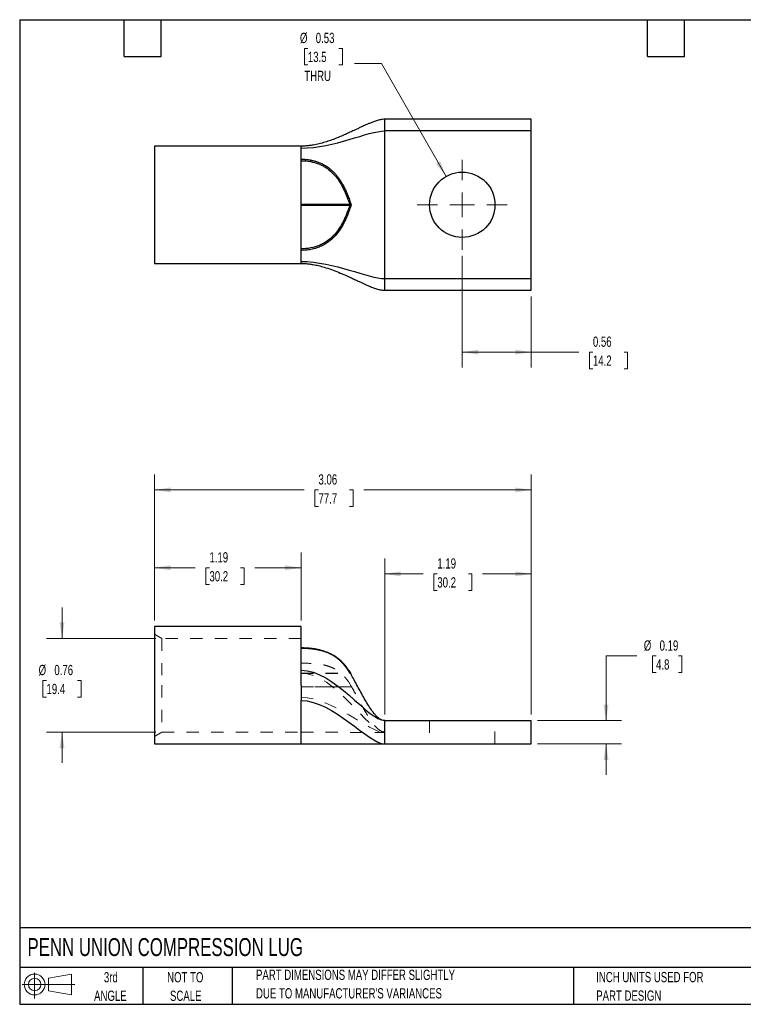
# Model space of a CAD drawing. Header units: inches. Extents: x 0.2 to 10.8, y 0.2 to 8.2.
# Tile 1 of 2: x 0.2 to 6.1, y 0.2 to 8.2. Entities that reach past the tile are written whole.
import ezdxf

# ---------------------------------------------------------------- set-up
doc = ezdxf.new("R2010")
doc.units = ezdxf.units.IN
doc.header["$MEASUREMENT"] = 0
doc.linetypes.add('HIDDEN', pattern=[0.075, 0.05, -0.025])
doc.layers.add('TEXT', color=140, linetype='Continuous', lineweight=25)
doc.styles.add('SLDTEXTSTYLE0', font='TXT', dxfattribs={"width": 0.7})
doc.dimstyles.new('SLDDIMSTYLE0', dxfattribs={"dimtxt": 0.084961, "dimasz": 0.13, "dimexe": 0, "dimexo": 0.0625, "dimgap": 0.02124, "dimtad": 0, "dimtih": 1, "dimtoh": 1, "dimrnd": 1e-09, "dimdsep": 46, "dimtxsty": 'SLDTEXTSTYLE0', "dimsah": 1, "dimcen": 0.09, "dimadec": 0, "dimazin": 2, "dimtfac": 1, "dimtmove": 0, "dimatfit": 0, "dimfxl": 0, "dimfrac": 2, "dimtolj": 1, "dimtzin": 12, "dimarcsym": 0})
doc.dimstyles.new('SLDDIMSTYLE1', dxfattribs={"dimtxt": 0.084961, "dimasz": 0.13, "dimexe": 0, "dimexo": 0.0625, "dimgap": 0.02124, "dimtad": 0, "dimtih": 1, "dimtoh": 1, "dimrnd": 1e-09, "dimzin": 12, "dimdsep": 46, "dimtxsty": 'SLDTEXTSTYLE0', "dimsah": 1, "dimcen": 0.09, "dimadec": 0, "dimazin": 3, "dimtfac": 1, "dimtofl": 0, "dimtmove": 0, "dimatfit": 3, "dimfxl": 0, "dimfrac": 2, "dimtolj": 1, "dimtzin": 12, "dimarcsym": 0})
doc.dimstyles.new('SLDDIMSTYLE2', dxfattribs={"dimtxt": 0.084961, "dimasz": 0.13, "dimexe": 0, "dimexo": 0.0625, "dimgap": 0.02124, "dimtad": 0, "dimtih": 1, "dimtoh": 1, "dimrnd": 1e-09, "dimdsep": 46, "dimtxsty": 'SLDTEXTSTYLE0', "dimsah": 1, "dimcen": 0.09, "dimadec": 0, "dimazin": 2, "dimtfac": 1, "dimtofl": 0, "dimtmove": 0, "dimatfit": 3, "dimfxl": 0, "dimfrac": 2, "dimtolj": 1, "dimtzin": 12, "dimarcsym": 0})
doc.dimstyles.new('SLDDIMSTYLE3', dxfattribs={"dimtxt": 0.084961, "dimasz": 0.13, "dimexe": 0, "dimexo": 0.0625, "dimgap": 0.02124, "dimtad": 0, "dimtih": 1, "dimtoh": 1, "dimrnd": 1e-09, "dimdsep": 46, "dimtxsty": 'SLDTEXTSTYLE0', "dimsah": 1, "dimcen": 0, "dimadec": 0, "dimazin": 2, "dimtfac": 1, "dimtofl": 0, "dimtmove": 0, "dimatfit": 3, "dimfxl": 0, "dimfrac": 2, "dimtolj": 1, "dimtzin": 12, "dimarcsym": 0})

# ---------------------------------------------------------------- blocks, each defined once
blk = doc.blocks.new('Block11')
at = {"color": 7, "linetype": 'Continuous', "lineweight": 18}
for p, q in [((0.1019, 0.2091), (0.1019, 0)), ((0.2157, 0.1641), (0.4006, 0.1981)), ((0.2157, 0.0628), (0.2157, 0.1641)), ((0.4006, 0.1981), (0.4006, 0.0288)), ((0, 0.1135), (0.4281, 0.1135)), ((0.2157, 0.0628), (0.4006, 0.0288))]:
    blk.add_line(p, q, dxfattribs=at)
for radius in [0.0846, 0.0506]:
    blk.add_circle((0.1019, 0.1135), radius, dxfattribs=at)
blk = doc.blocks.new('Block12')
at = {"color": 7, "linetype": 'Continuous'}
blk.add_blockref('Block11', (0, 0), dxfattribs=at)
blk = doc.blocks.new('_D')
at = {"color": 7, "linetype": 'Continuous', "lineweight": 0}
for p, q in [((5.2636, 3.0804), (5.0136, 3.0804)), ((5.0136, 3.0804), (5.0136, 2.5555)), ((5.4202, 3.0804), (5.3917, 3.0804)), ((5.3917, 3.0804), (5.3917, 2.9454)), ((5.602, 3.0804), (5.6305, 3.0804)), ((5.6305, 3.0804), (5.6305, 2.9454)), ((5.3917, 2.9454), (5.4202, 2.9454)), ((5.6305, 2.9454), (5.602, 2.9454)), ((4.4557, 2.5555), (5.1386, 2.5555)), ((4.4557, 2.3655), (5.1386, 2.3655)), ((5.0136, 2.3655), (5.0136, 2.1155))]:
    blk.add_line(p, q, dxfattribs=at)
at = {"color": 7, "linetype": 'Continuous', "lineweight": 18}
for points in [[(5.0136, 2.5555), (5.0336, 2.6855), (4.9936, 2.6855)], [(5.0136, 2.3655), (4.9936, 2.2355), (5.0336, 2.2355)]]:
    blk.add_solid(points, dxfattribs=at)
at = {"color": 7, "linetype": 'Continuous', "lineweight": 18, "char_height": 0.08333, "attachment_point": 1, "style": 'SLDTEXTSTYLE0'}
for s, insert in [('%%c', (5.3207, 3.2068)), ('0.19', (5.449, 3.2068)), ('4.8', (5.4202, 3.0528))]:
    blk.add_mtext(s, dxfattribs=dict(at, insert=insert))
blk = doc.blocks.new('_D_1')
at = {"color": 7, "linetype": 'Continuous', "lineweight": 0}
for p, q in [((3.2157, 2.6055), (3.2157, 3.8723)), ((4.4057, 2.6055), (4.4057, 3.8723)), ((3.2157, 3.7473), (3.528, 3.7473)), ((3.6431, 3.7473), (3.6146, 3.7473)), ((3.6146, 3.7473), (3.6146, 3.6123)), ((3.8956, 3.7473), (3.9241, 3.7473)), ((3.9241, 3.7473), (3.9241, 3.6123)), ((4.4057, 3.7473), (4.0108, 3.7473)), ((3.6146, 3.6123), (3.6431, 3.6123)), ((3.9241, 3.6123), (3.8956, 3.6123))]:
    blk.add_line(p, q, dxfattribs=at)
at = {"color": 7, "linetype": 'Continuous', "lineweight": 18}
for points in [[(3.2157, 3.7473), (3.3457, 3.7273), (3.3457, 3.7673)], [(4.4057, 3.7473), (4.2757, 3.7673), (4.2757, 3.7273)]]:
    blk.add_solid(points, dxfattribs=at)
at = {"color": 7, "linetype": 'Continuous', "lineweight": 18, "char_height": 0.08333, "attachment_point": 1, "style": 'SLDTEXTSTYLE0'}
for s, insert in [('1.19', (3.6431, 3.8738)), ('30.2', (3.6431, 3.7197))]:
    blk.add_mtext(s, dxfattribs=dict(at, insert=insert))
blk = doc.blocks.new('_D_2')
at = {"color": 7, "linetype": 'Continuous', "lineweight": 0}
for p, q in [((1.3457, 3.3685), (1.3457, 3.9221)), ((2.5357, 3.3685), (2.5357, 3.9221)), ((1.3457, 3.7971), (1.6765, 3.7971)), ((1.7917, 3.7971), (1.7632, 3.7971)), ((1.7632, 3.7971), (1.7632, 3.6621)), ((2.0442, 3.7971), (2.0727, 3.7971)), ((2.0727, 3.7971), (2.0727, 3.6621)), ((2.5357, 3.7971), (2.1593, 3.7971)), ((1.7632, 3.6621), (1.7917, 3.6621)), ((2.0727, 3.6621), (2.0442, 3.6621))]:
    blk.add_line(p, q, dxfattribs=at)
at = {"color": 7, "linetype": 'Continuous', "lineweight": 18}
for points in [[(1.3457, 3.7971), (1.4757, 3.7771), (1.4757, 3.8171)], [(2.5357, 3.7971), (2.4057, 3.8171), (2.4057, 3.7771)]]:
    blk.add_solid(points, dxfattribs=at)
at = {"color": 7, "linetype": 'Continuous', "lineweight": 18, "char_height": 0.08333, "attachment_point": 1, "style": 'SLDTEXTSTYLE0'}
for s, insert in [('1.19', (1.7917, 3.9235)), ('30.2', (1.7917, 3.7695))]:
    blk.add_mtext(s, dxfattribs=dict(at, insert=insert))
blk = doc.blocks.new('_D_3')
at = {"color": 7, "linetype": 'Continuous', "lineweight": 0}
for p, q in [((1.3457, 3.3685), (1.3457, 4.5547)), ((4.4057, 2.6055), (4.4057, 4.5547)), ((1.3457, 4.4297), (2.5625, 4.4297)), ((2.6776, 4.4297), (2.6491, 4.4297)), ((2.6491, 4.4297), (2.6491, 4.2947)), ((2.9301, 4.4297), (2.9586, 4.4297)), ((2.9586, 4.4297), (2.9586, 4.2947)), ((4.4057, 4.4297), (3.0452, 4.4297)), ((2.6491, 4.2947), (2.6776, 4.2947)), ((2.9586, 4.2947), (2.9301, 4.2947))]:
    blk.add_line(p, q, dxfattribs=at)
at = {"color": 7, "linetype": 'Continuous', "lineweight": 18}
for points in [[(1.3457, 4.4297), (1.4757, 4.4097), (1.4757, 4.4497)], [(4.4057, 4.4297), (4.2757, 4.4497), (4.2757, 4.4097)]]:
    blk.add_solid(points, dxfattribs=at)
at = {"color": 7, "linetype": 'Continuous', "lineweight": 18, "char_height": 0.08333, "attachment_point": 1, "style": 'SLDTEXTSTYLE0'}
for s, insert in [('3.06', (2.6776, 4.5562)), ('77.7', (2.6776, 4.4021))]:
    blk.add_mtext(s, dxfattribs=dict(at, insert=insert))
blk = doc.blocks.new('_D_4')
at = {"color": 7, "linetype": 'Continuous', "lineweight": 0}
for p, q in [((0.594, 3.223), (0.594, 3.473)), ((1.3557, 3.223), (0.469, 3.223)), ((0.4678, 2.8813), (0.4393, 2.8813)), ((0.4393, 2.8813), (0.4393, 2.7463)), ((0.7203, 2.8813), (0.7488, 2.8813)), ((0.7488, 2.8813), (0.7488, 2.7463)), ((0.4393, 2.7463), (0.4678, 2.7463)), ((0.7488, 2.7463), (0.7203, 2.7463)), ((1.3557, 2.461), (0.469, 2.461)), ((0.594, 2.461), (0.594, 2.211))]:
    blk.add_line(p, q, dxfattribs=at)
at = {"color": 7, "linetype": 'Continuous', "lineweight": 18}
for points in [[(0.594, 3.223), (0.614, 3.353), (0.574, 3.353)], [(0.594, 2.461), (0.574, 2.331), (0.614, 2.331)]]:
    blk.add_solid(points, dxfattribs=at)
at = {"color": 7, "linetype": 'Continuous', "lineweight": 18, "char_height": 0.08333, "attachment_point": 1, "style": 'SLDTEXTSTYLE0'}
for s, insert in [('%%c', (0.4037, 3.0078)), ('0.76', (0.5319, 3.0078)), ('19.4', (0.4678, 2.8537))]:
    blk.add_mtext(s, dxfattribs=dict(at, insert=insert))
blk = doc.blocks.new('_D_7')
at = {"color": 7, "linetype": 'Continuous', "lineweight": 0}
for p, q in [((2.5912, 8.017), (2.5627, 8.017)), ((2.5627, 8.017), (2.5627, 7.8819)), ((2.8437, 8.017), (2.8722, 8.017)), ((2.8722, 8.017), (2.8722, 7.8819)), ((2.5627, 7.8819), (2.5912, 7.8819)), ((2.8722, 7.8819), (2.8437, 7.8819)), ((3.1891, 7.8936), (2.9703, 7.8936)), ((3.7138, 6.9766), (3.1891, 7.8936))]:
    blk.add_line(p, q, dxfattribs=at)
at = {"color": 7, "linetype": 'Continuous', "lineweight": 18}
blk.add_solid([(3.7138, 6.9766), (3.6666, 7.0993), (3.6319, 7.0795)], dxfattribs=at)
at = {"color": 7, "linetype": 'Continuous', "lineweight": 18, "char_height": 0.08333, "attachment_point": 1, "style": 'SLDTEXTSTYLE0'}
for s, insert in [('%%c', (2.5271, 8.1434)), ('0.53', (2.6554, 8.1434)), ('13.5', (2.5912, 7.9894)), ('THRU', (2.5622, 7.8353))]:
    blk.add_mtext(s, dxfattribs=dict(at, insert=insert))
blk = doc.blocks.new('_D_8')
at = {"color": 7, "linetype": 'Continuous', "lineweight": 0}
for p, q in [((3.8457, 6.3306), (3.8457, 5.424)), ((4.4057, 6.0011), (4.4057, 5.424)), ((3.8457, 5.549), (4.4057, 5.549)), ((4.4057, 5.549), (4.7922, 5.549)), ((4.9073, 5.549), (4.8788, 5.549)), ((4.8788, 5.549), (4.8788, 5.414)), ((5.1598, 5.549), (5.1883, 5.549)), ((5.1883, 5.549), (5.1883, 5.414)), ((4.8788, 5.414), (4.9073, 5.414)), ((5.1883, 5.414), (5.1598, 5.414))]:
    blk.add_line(p, q, dxfattribs=at)
at = {"color": 7, "linetype": 'Continuous', "lineweight": 18}
for points in [[(3.8457, 5.549), (3.9757, 5.529), (3.9757, 5.569)], [(4.4057, 5.549), (4.2757, 5.569), (4.2757, 5.529)]]:
    blk.add_solid(points, dxfattribs=at)
at = {"color": 7, "linetype": 'Continuous', "lineweight": 18, "char_height": 0.08333, "attachment_point": 1, "style": 'SLDTEXTSTYLE0'}
for s, insert in [('0.56', (4.9073, 5.6754)), ('14.2', (4.9073, 5.5214))]:
    blk.add_mtext(s, dxfattribs=dict(at, insert=insert))
blk = doc.blocks.new('SW_CENTERMARKSYMBOL_0')
at = {"color": 0, "linetype": 'Continuous', "lineweight": 18}
for p, q in [((0, 0.2), (0, 0.3655)), ((0, 0), (0, 0.1)), ((-0.2, 0), (-0.3655, 0)), ((0, 0), (-0.1, 0)), ((0, 0), (0, -0.1)), ((0, 0), (0.1, 0)), ((0.2, 0), (0.3655, 0)), ((0, -0.2), (0, -0.3655))]:
    blk.add_line(p, q, dxfattribs=at)

msp = doc.modelspace()

# ---------------------------------------------------------------- linework, layer by layer
for p, q in [((4.4057, 7.4411), (3.2157, 7.4411)), ((4.4057, 7.3461), (4.4057, 7.4411)), ((3.2157, 6.1461), (3.2157, 7.3461)), ((4.4057, 7.3461), (3.2157, 7.3461)), ((4.4057, 6.1461), (4.4057, 7.3461)), ((2.5357, 7.2226), (1.3457, 7.2226)), ((1.3457, 7.2226), (1.3457, 6.2696)), ((2.5357, 6.3756), (2.5357, 7.1166)), ((2.5357, 6.7511), (2.931, 6.7511)), ((2.931, 6.7411), (2.5357, 6.7411)), ((2.931, 6.7411), (2.931, 6.7511)), ((1.3457, 6.2696), (2.5357, 6.2696)), ((3.2157, 6.1461), (4.4057, 6.1461)), ((4.4057, 6.0511), (4.4057, 6.1461)), ((3.2157, 6.0511), (4.4057, 6.0511)), ((2.5357, 3.3185), (1.3457, 3.3185)), ((1.3457, 3.3185), (1.3457, 2.842)), ((2.5357, 3.1417), (2.5357, 3.3185)), ((2.9249, 2.961), (2.9374, 2.9402)), ((2.9383, 2.9392), (2.9365, 2.9421)), ((2.9374, 2.9402), (2.943, 2.9308)), ((1.3457, 2.842), (1.3457, 2.3655)), ((3.2157, 2.5555), (4.4057, 2.5555)), ((4.4057, 2.3655), (4.4057, 2.5555)), ((1.3457, 2.3655), (2.5357, 2.3655)), ((2.5357, 2.3655), (3.2157, 2.3655)), ((3.2157, 2.3655), (4.4057, 2.3655))]:
    msp.add_line(p, q)
at = {"color": 7, "linetype": 'HIDDEN', "lineweight": 18}
for p, q in [((1.4057, 3.223), (1.3457, 3.2577)), ((1.4057, 3.223), (1.4057, 2.842)), ((2.5357, 3.223), (1.4057, 3.223)), ((2.5357, 3.1417), (2.5357, 3.0996)), ((2.5357, 3.0214), (2.5357, 3.0996)), ((2.8358, 3.0597), (2.8705, 3.0294)), ((2.5357, 2.8302), (2.5357, 3.0214)), ((2.5357, 2.9404), (2.931, 2.9404)), ((2.5357, 2.9391), (2.931, 2.9391)), ((2.931, 2.9404), (2.931, 2.9391)), ((2.943, 2.9308), (2.9417, 2.9325)), ((2.9417, 2.9325), (2.943, 2.9308)), ((2.943, 2.9308), (2.9419, 2.9326)), ((2.943, 2.9308), (2.9419, 2.9326)), ((1.4057, 2.842), (1.4057, 2.461)), ((2.9466, 2.8302), (2.5357, 2.8302)), ((2.5357, 2.8302), (2.5357, 2.8288)), ((2.5357, 2.8288), (2.9473, 2.8288)), ((3.5802, 2.5555), (3.5802, 2.3655)), ((4.1112, 2.3655), (4.1112, 2.5555)), ((1.3457, 2.4264), (1.4057, 2.461)), ((1.4057, 2.461), (2.5357, 2.461)), ((3.2157, 2.458), (3.2157, 2.463))]:
    msp.add_line(p, q, dxfattribs=at)
at = {"color": 7, "linetype": 'HIDDEN', "lineweight": 18, "flags": 128}
msp.add_lwpolyline([(2.615, 3.1378), (2.6149, 3.139), (2.6148, 3.14), (2.6146, 3.1407), (2.6143, 3.1412), (2.614, 3.1413), (2.6137, 3.1412), (2.6133, 3.1408), (2.613, 3.1401)], dxfattribs=at)
msp.add_circle((3.8457, 6.7461), 0.2655)
for centre, radius, start, end in [((2.5361, 7.1159), 0.0792, 346.08118, 355.16765), ((2.8186, 6.9801), 0.0198, 298.3407, 329.82925)]:
    msp.add_arc(centre, radius, start, end)
at = {"color": 7, "linetype": 'HIDDEN', "lineweight": 18}
msp.add_arc((2.8304, 3.0562), 0.0068, 63.18385, 110.47747, dxfattribs=at)
for points, knots in [([(3.2157, 7.4411), (3.21, 7.4409), (3.1984, 7.4404), (3.1754, 7.4364), (3.1484, 7.4291), (3.1191, 7.4186), (3.0935, 7.4084), (3.0715, 7.3989), (3.0525, 7.3905), (3.036, 7.3829), (3.0173, 7.3743), (2.9961, 7.3644), (2.9698, 7.352), (2.94, 7.3381), (2.9045, 7.3219), (2.8643, 7.3042), (2.821, 7.2863), (2.7763, 7.2695), (2.7306, 7.2544), (2.6838, 7.2415), (2.6411, 7.2323), (2.6028, 7.2266), (2.5695, 7.2233), (2.5469, 7.2228), (2.5357, 7.2226)], [0, 0, 0, 0, 0.020633, 0.042219, 0.087394, 0.132164, 0.172736, 0.206938, 0.237714, 0.265153, 0.288734, 0.330271, 0.371078, 0.420275, 0.479139, 0.546557, 0.615368, 0.683414, 0.749961, 0.81445, 0.877156, 0.918328, 0.959159, 1, 1, 1, 1]), ([(2.5357, 7.1166), (2.5394, 7.1166), (2.547, 7.1165), (2.5583, 7.1161), (2.5696, 7.1153), (2.5809, 7.1143), (2.5923, 7.113), (2.6037, 7.1113), (2.6112, 7.1099), (2.615, 7.1093)], [0, 0, 0, 0, 0.141242, 0.282689, 0.424545, 0.56701, 0.710276, 0.85454, 1, 1, 1, 1]), ([(2.613, 7.0969), (2.6354, 7.0928), (2.6569, 7.0868), (2.6878, 7.0749), (2.6979, 7.0705), (2.7176, 7.0605), (2.7272, 7.055), (2.7545, 7.0375), (2.7711, 7.0242), (2.8017, 6.995), (2.8155, 6.9791), (2.828, 6.9626)], [0, 0, 0, 0, 0.25, 0.25, 0.375, 0.375, 0.5, 0.5, 0.75, 0.75, 1, 1, 1, 1]), ([(2.615, 7.1093), (2.6187, 7.1085), (2.6262, 7.1071), (2.6373, 7.1044), (2.6483, 7.1015), (2.6594, 7.0982), (2.6704, 7.0945), (2.6882, 7.0879), (2.7125, 7.077), (2.7381, 7.0622), (2.7588, 7.0478), (2.7752, 7.0348), (2.7912, 7.0206), (2.8067, 7.005), (2.8217, 6.9882), (2.831, 6.9762), (2.8358, 6.9701)], [0, 0, 0, 0, 0.0407199, 0.0816837, 0.1229522, 0.1645902, 0.2066675, 0.2492588, 0.3718359, 0.4993642, 0.5764493, 0.6556075, 0.7372139, 0.8216136, 0.9091185, 1, 1, 1, 1]), ([(2.828, 6.9626), (2.8523, 6.9306), (2.8717, 6.8961), (2.9051, 6.8246), (2.9189, 6.7881), (2.931, 6.7511)], [0, 0, 0, 0, 0.5, 0.5, 1, 1, 1, 1]), ([(2.8358, 6.9701), (2.8384, 6.9666), (2.8436, 6.9595), (2.8511, 6.9486), (2.8585, 6.9373), (2.8657, 6.9256), (2.8727, 6.9135), (2.8796, 6.9011), (2.8863, 6.8883), (2.8928, 6.8752), (2.9026, 6.8543), (2.9151, 6.8249), (2.9298, 6.7864), (2.9385, 6.7597), (2.943, 6.7461)], [0, 0, 0, 0, 0.051303, 0.103617, 0.156966, 0.211368, 0.26684, 0.323391, 0.381029, 0.439753, 0.499557, 0.65878, 0.825714, 1, 1, 1, 1]), ([(2.943, 6.7461), (2.9408, 6.7393), (2.9365, 6.7259), (2.9296, 6.706), (2.9225, 6.6867), (2.9151, 6.6679), (2.9076, 6.6496), (2.8998, 6.6319), (2.8838, 6.5979), (2.8577, 6.5507), (2.8141, 6.4924), (2.769, 6.4504), (2.7261, 6.4224), (2.691, 6.405), (2.6541, 6.3917), (2.6218, 6.3839), (2.5956, 6.3796), (2.5756, 6.3773), (2.5556, 6.3759), (2.5423, 6.3757), (2.5357, 6.3756)], [0, 0, 0, 0, 0.038113, 0.075473, 0.112053, 0.147834, 0.182797, 0.216928, 0.250219, 0.381137, 0.499254, 0.62427, 0.688403, 0.74952, 0.812958, 0.87441, 0.906283, 0.93775, 0.968944, 1, 1, 1, 1]), ([(2.931, 6.7411), (2.924, 6.7198), (2.9165, 6.6986), (2.8997, 6.6565), (2.8906, 6.6357), (2.8702, 6.5949), (2.859, 6.575), (2.8338, 6.5365), (2.8198, 6.5179), (2.7956, 6.4915), (2.7871, 6.4831), (2.7693, 6.467), (2.7599, 6.4595), (2.7402, 6.4453), (2.7298, 6.4387), (2.708, 6.4266), (2.6967, 6.4211), (2.6619, 6.4068), (2.6375, 6.3998), (2.5868, 6.3906), (2.5613, 6.3884), (2.5357, 6.3884)], [0, 0, 0, 0, 0.125, 0.125, 0.25, 0.25, 0.375, 0.375, 0.5, 0.5, 0.5625, 0.5625, 0.625, 0.625, 0.6875, 0.6875, 0.75, 0.75, 0.875, 0.875, 1, 1, 1, 1]), ([(2.931, 6.7511), (2.9316, 6.751), (2.9327, 6.7507), (2.9344, 6.7502), (2.9363, 6.7496), (2.938, 6.7489), (2.9395, 6.7482), (2.9409, 6.7475), (2.9421, 6.7467), (2.9428, 6.7463), (2.943, 6.7461)], [0, 0, 0, 0, 0.099326, 0.215524, 0.34909, 0.499986, 0.609748, 0.749091, 0.910164, 1, 1, 1, 1]), ([(2.943, 6.7461), (2.9428, 6.7459), (2.9421, 6.7455), (2.9409, 6.7448), (2.9395, 6.744), (2.9378, 6.7432), (2.9358, 6.7425), (2.9334, 6.7417), (2.9317, 6.7413), (2.931, 6.7411)], [0, 0, 0, 0, 0.090118, 0.250079, 0.390562, 0.500105, 0.697442, 0.863902, 1, 1, 1, 1]), ([(2.5357, 6.2696), (2.5468, 6.2694), (2.5688, 6.269), (2.6013, 6.2658), (2.6381, 6.2604), (2.679, 6.2519), (2.7291, 6.2384), (2.7834, 6.2204), (2.8413, 6.1979), (2.8924, 6.1758), (2.9357, 6.1561), (2.9699, 6.1401), (2.9997, 6.1262), (3.0216, 6.1159), (3.0373, 6.1087), (3.0483, 6.1037), (3.0597, 6.0985), (3.072, 6.0931), (3.0855, 6.0873), (3.1013, 6.0807), (3.1196, 6.0735), (3.1389, 6.0666), (3.1582, 6.0605), (3.1766, 6.0558), (3.1958, 6.052), (3.2091, 6.0514), (3.2157, 6.0511)], [0, 0, 0, 0, 0.0401239, 0.0798777, 0.1195734, 0.1792411, 0.240375, 0.3260758, 0.4156111, 0.5072852, 0.5718535, 0.6288899, 0.6782275, 0.7207813, 0.7381489, 0.7562168, 0.774895, 0.7940812, 0.8158542, 0.8399505, 0.8687108, 0.9008211, 0.9261008, 0.9515081, 0.9762728, 1, 1, 1, 1]), ([(2.9365, 2.9421), (2.933, 2.9481), (2.9259, 2.96), (2.9149, 2.9761), (2.9049, 2.9898), (2.8962, 3.0009), (2.888, 3.0107), (2.8796, 3.0202), (2.8683, 3.0321), (2.8533, 3.0464), (2.8331, 3.063), (2.8097, 3.0793), (2.7841, 3.0941), (2.7569, 3.1068), (2.7332, 3.1159), (2.712, 3.1226), (2.6914, 3.1282), (2.6672, 3.1336), (2.6393, 3.1384), (2.6089, 3.1421), (2.5738, 3.1449), (2.5488, 3.1452), (2.5357, 3.1454)], [0, 0, 0, 0, 0.057871, 0.11443, 0.160132, 0.196224, 0.230499, 0.264178, 0.297275, 0.3578, 0.421082, 0.486086, 0.553078, 0.611786, 0.667719, 0.697312, 0.733949, 0.782379, 0.826641, 0.877945, 0.935745, 1, 1, 1, 1]), ([(2.943, 2.9308), (2.9408, 2.9348), (2.9365, 2.9425), (2.9296, 2.9539), (2.9225, 2.9651), (2.9151, 2.9759), (2.9076, 2.9864), (2.8998, 2.9966), (2.8838, 3.0161), (2.8577, 3.0433), (2.8141, 3.0767), (2.769, 3.1007), (2.7261, 3.1163), (2.691, 3.126), (2.6541, 3.1331), (2.6218, 3.1373), (2.5956, 3.1396), (2.5756, 3.1408), (2.5556, 3.1416), (2.5423, 3.1417), (2.5357, 3.1417)], [0, 0, 0, 0, 0.038113, 0.075473, 0.112053, 0.147834, 0.182797, 0.216928, 0.250219, 0.381137, 0.499254, 0.62427, 0.688403, 0.74952, 0.812958, 0.87441, 0.906283, 0.93775, 0.968944, 1, 1, 1, 1]), ([(3.2157, 2.5555), (3.2084, 2.5564), (3.1936, 2.5581), (3.1732, 2.5697), (3.1541, 2.5851), (3.1314, 2.6091), (3.1058, 2.6429), (3.0774, 2.687), (3.0494, 2.735), (3.0218, 2.7852), (2.9944, 2.836), (2.9684, 2.8847), (2.951, 2.9162), (2.943, 2.9308)], [0, 0, 0, 0, 0.045623, 0.093492, 0.145098, 0.200043, 0.301247, 0.412454, 0.530365, 0.65171, 0.77364, 0.894452, 1, 1, 1, 1]), ([(2.5357, 2.3655), (2.5357, 2.3655), (2.5357, 2.3741), (2.5357, 2.4075), (2.5357, 2.4324), (2.5357, 2.4957), (2.5357, 2.5341), (2.5357, 2.6205), (2.5357, 2.6685), (2.5357, 2.7187)], [0, 0, 0, 0, 0.25, 0.25, 0.5, 0.5, 0.75, 0.75, 1, 1, 1, 1])]:
    msp.add_open_spline(points, degree=3, knots=knots)
for points in [[(3.2157, 7.3461), (3.2157, 7.3575), (3.2157, 7.3811), (3.2157, 7.4131), (3.2157, 7.4357), (3.2157, 7.4411), (3.2157, 7.4411)], [(2.5357, 7.2064), (2.8044, 7.2064), (3.0813, 7.3461), (3.2157, 7.3461)], [(2.5357, 7.2064), (2.5357, 7.2171), (2.5357, 7.2226), (2.5357, 7.2226)], [(2.5357, 7.1166), (2.5357, 7.1584), (2.5357, 7.1892), (2.5357, 7.2064)], [(2.5357, 7.1038), (2.5616, 7.1038), (2.5878, 7.1015), (2.613, 7.0969)], [(2.5357, 6.2859), (2.5357, 6.303), (2.5357, 6.3338), (2.5357, 6.3756)], [(2.5357, 6.2859), (2.8044, 6.2859), (3.0813, 6.1461), (3.2157, 6.1461)], [(2.5357, 6.2696), (2.5357, 6.2696), (2.5357, 6.2751), (2.5357, 6.2859)], [(3.2157, 6.0511), (3.2157, 6.0511), (3.2157, 6.0566), (3.2157, 6.0792), (3.2157, 6.1112), (3.2157, 6.1347), (3.2157, 6.1461)], [(2.5357, 2.9654), (2.5357, 3.0296), (2.5357, 3.09), (2.5357, 3.1417)], [(2.5357, 2.842), (2.5357, 2.8836), (2.5357, 2.9252), (2.5357, 2.9654)], [(2.5357, 2.9654), (2.8044, 2.9654), (3.0813, 2.5555), (3.2157, 2.5555)], [(2.5357, 2.842), (2.5357, 2.8321), (2.5357, 2.8122), (2.5357, 2.782), (2.5357, 2.7512), (2.5357, 2.7297), (2.5357, 2.7187)], [(2.5357, 2.7187), (2.7953, 2.7187), (3.0859, 2.3655), (3.2157, 2.3655)], [(3.2157, 2.4605), (3.2157, 2.4736), (3.2157, 2.4996), (3.2157, 2.5315), (3.2157, 2.5514), (3.2157, 2.5555), (3.2157, 2.5555)], [(3.2157, 2.3655), (3.2157, 2.3655), (3.2157, 2.3697), (3.2157, 2.3896), (3.2157, 2.4215), (3.2157, 2.4475), (3.2157, 2.4605)]]:
    msp.add_open_spline(points, degree=3)
for points, knots in [([(2.931, 2.9404), (2.924, 2.9527), (2.9165, 2.965), (2.8997, 2.9893), (2.8906, 3.0013), (2.8702, 3.0248), (2.859, 3.0363), (2.8338, 3.0586), (2.8198, 3.0693), (2.7956, 3.0845), (2.7871, 3.0894), (2.7693, 3.0987), (2.7599, 3.1031), (2.7402, 3.1112), (2.7298, 3.1151), (2.708, 3.122), (2.6967, 3.1252), (2.6619, 3.1334), (2.6375, 3.1375), (2.5868, 3.1428), (2.5613, 3.1441), (2.5357, 3.1441)], [0, 0, 0, 0, 0.125, 0.125, 0.25, 0.25, 0.375, 0.375, 0.5, 0.5, 0.5625, 0.5625, 0.625, 0.625, 0.6875, 0.6875, 0.75, 0.75, 0.875, 0.875, 1, 1, 1, 1]), ([(2.5357, 3.1417), (2.5394, 3.1417), (2.547, 3.1417), (2.5583, 3.1414), (2.5696, 3.141), (2.5809, 3.1405), (2.5923, 3.1398), (2.6037, 3.1389), (2.6112, 3.1382), (2.615, 3.1378)], [0, 0, 0, 0, 0.141242, 0.282689, 0.424545, 0.56701, 0.710276, 0.85454, 1, 1, 1, 1]), ([(2.613, 3.1401), (2.6354, 3.1377), (2.6569, 3.1342), (2.6878, 3.1274), (2.6979, 3.1248), (2.7176, 3.1191), (2.7272, 3.1159), (2.7545, 3.1058), (2.7711, 3.0981), (2.8017, 3.0812), (2.8155, 3.0721), (2.828, 3.0625)], [0, 0, 0, 0, 0.25, 0.25, 0.375, 0.375, 0.5, 0.5, 0.75, 0.75, 1, 1, 1, 1]), ([(2.615, 3.1378), (2.6187, 3.1374), (2.6262, 3.1367), (2.6373, 3.1353), (2.6483, 3.1337), (2.6594, 3.1319), (2.6704, 3.1299), (2.6882, 3.1263), (2.7125, 3.1203), (2.7381, 3.1121), (2.7588, 3.104), (2.7752, 3.0966), (2.7912, 3.0885), (2.8067, 3.0797), (2.8217, 3.0701), (2.831, 3.0632), (2.8358, 3.0597)], [0, 0, 0, 0, 0.0407199, 0.0816837, 0.1229522, 0.1645902, 0.2066675, 0.2492588, 0.3718359, 0.4993642, 0.5764493, 0.6556075, 0.7372139, 0.8216136, 0.9091185, 1, 1, 1, 1]), ([(2.828, 3.0625), (2.8523, 3.044), (2.8717, 3.0241), (2.9051, 2.9829), (2.9189, 2.9618), (2.931, 2.9404)], [0, 0, 0, 0, 0.5, 0.5, 1, 1, 1, 1]), ([(2.9466, 2.8302), (2.9326, 2.8551), (2.9167, 2.8798), (2.8862, 2.9155), (2.8749, 2.9272), (2.8491, 2.9497), (2.8346, 2.9604), (2.8093, 2.9753), (2.8002, 2.98), (2.7811, 2.9887), (2.771, 2.9927), (2.7495, 3), (2.7381, 3.0032), (2.7145, 3.0087), (2.7024, 3.011), (2.6777, 3.0147), (2.665, 3.0161), (2.6393, 3.0184), (2.6264, 3.0192), (2.5877, 3.021), (2.5617, 3.0214), (2.5357, 3.0214)], [0, 0, 0, 0, 0.25, 0.25, 0.375, 0.375, 0.5, 0.5, 0.5625, 0.5625, 0.625, 0.625, 0.6875, 0.6875, 0.75, 0.75, 0.8125, 0.8125, 0.875, 0.875, 1, 1, 1, 1]), ([(2.5357, 2.9407), (2.5357, 2.9615), (2.5357, 2.9889), (2.5357, 3.0146), (2.5357, 3.0214)], [0.91443073, 0.91443073, 0.91443073, 0.91443073, 0.97693073, 1, 1, 1, 1]), ([(2.9417, 2.9325), (2.9405, 2.9342), (2.9386, 2.9369), (2.9347, 2.9395), (2.9322, 2.9401), (2.931, 2.9404)], [0, 0, 0, 0, 0.452383, 0.737929, 1, 1, 1, 1]), ([(2.931, 2.9404), (2.9322, 2.9401), (2.9347, 2.9395), (2.9386, 2.9369), (2.9405, 2.9342), (2.9417, 2.9325)], [0, 0, 0, 0, 0.262071, 0.547617, 1, 1, 1, 1]), ([(2.931, 2.9391), (2.9321, 2.939), (2.9344, 2.9387), (2.9377, 2.9369), (2.9408, 2.9343), (2.9423, 2.932), (2.943, 2.9308)], [0, 0, 0, 0, 0.2159905, 0.4600499, 0.7254123, 1, 1, 1, 1]), ([(2.5357, 2.8275), (2.5357, 2.8116), (2.5357, 2.7748), (2.5357, 2.739), (2.5357, 2.7187)], [0, 0, 0, 0, 0.433789, 1, 1, 1, 1]), ([(2.5357, 2.8275), (2.5357, 2.8157), (2.5357, 2.7873), (2.5357, 2.7596), (2.5357, 2.7434)], [0, 0, 0, 0, 0.41435, 1, 1, 1, 1]), ([(2.9473, 2.8289), (2.9473, 2.8289), (2.9474, 2.8288), (2.9471, 2.8293), (2.9467, 2.8299), (2.9466, 2.8302)], [0, 0, 0, 0, 0.156787, 0.71324, 1, 1, 1, 1]), ([(3.2157, 2.463), (3.2084, 2.4639), (3.1936, 2.4656), (3.1732, 2.4771), (3.1542, 2.4925), (3.1315, 2.5164), (3.1058, 2.5501), (3.0775, 2.594), (3.0494, 2.6418), (3.0218, 2.6918), (2.9944, 2.7425), (2.9697, 2.7883), (2.9538, 2.8169), (2.9472, 2.8289)], [0, 0, 0, 0, 0.0465369, 0.0953732, 0.1480171, 0.204059, 0.3072656, 0.4206554, 0.5408681, 0.6645756, 0.7888764, 0.9120393, 1, 1, 1, 1]), ([(2.5357, 2.7187), (2.5357, 2.6685), (2.5357, 2.6205), (2.5357, 2.5341), (2.5357, 2.4957), (2.5357, 2.4324), (2.5357, 2.4075), (2.5357, 2.3741), (2.5357, 2.3655), (2.5357, 2.3655)], [0, 0, 0, 0, 0.25, 0.25, 0.5, 0.5, 0.75, 0.75, 1, 1, 1, 1]), ([(3.2157, 2.5555), (3.2157, 2.5552), (3.2157, 2.5545), (3.2157, 2.5488), (3.2157, 2.5401), (3.2157, 2.5282), (3.2157, 2.5137), (3.2157, 2.4971), (3.2157, 2.4804), (3.2157, 2.4692), (3.2157, 2.4642)], [0, 0, 0, 0, 0.128195, 0.25639, 0.384585, 0.51278, 0.640975, 0.76917, 0.897365, 1, 1, 1, 1]), ([(2.5357, 2.461), (2.5571, 2.461), (2.5993, 2.461), (2.6607, 2.4608), (2.7183, 2.4606), (2.7705, 2.4604), (2.8164, 2.4601), (2.8559, 2.4599), (2.8908, 2.4597), (2.9239, 2.4595), (2.9577, 2.4593), (2.9923, 2.4591), (3.0275, 2.4589), (3.0631, 2.4587), (3.1002, 2.4585), (3.139, 2.4583), (3.1779, 2.4581), (3.2035, 2.4581), (3.2157, 2.458)], [0, 0, 0, 0, 0.094548, 0.185922, 0.271188, 0.348412, 0.416442, 0.473754, 0.522324, 0.570437, 0.619929, 0.671401, 0.723299, 0.774959, 0.828596, 0.887062, 0.94619, 1, 1, 1, 1]), ([(3.2157, 2.4569), (3.2157, 2.4519), (3.2157, 2.4407), (3.2157, 2.424), (3.2157, 2.4074), (3.2157, 2.3929), (3.2157, 2.381), (3.2157, 2.3723), (3.2157, 2.3666), (3.2157, 2.3659), (3.2157, 2.3655)], [0, 0, 0, 0, 0.102635, 0.23083, 0.359025, 0.48722, 0.615415, 0.74361, 0.871805, 1, 1, 1, 1])]:
    msp.add_open_spline(points, degree=3, knots=knots, dxfattribs=at)
for points in [[(2.5357, 3.1441), (2.5616, 3.1441), (2.5878, 3.1427), (2.613, 3.1401)], [(2.5357, 2.9654), (2.8044, 2.9654), (3.0813, 2.5555), (3.2157, 2.5555)], [(2.5357, 2.9407), (2.8233, 2.9407), (3.0719, 2.463), (3.2157, 2.463)], [(2.5357, 2.842), (2.5357, 2.8752), (2.5357, 2.9084), (2.5357, 2.9407)], [(2.5357, 2.7434), (2.5357, 2.7757), (2.5357, 2.8089), (2.5357, 2.842)], [(2.5357, 2.7434), (2.5357, 2.7226), (2.5357, 2.6826), (2.5357, 2.628), (2.5357, 2.5797), (2.5357, 2.5385), (2.5357, 2.5051), (2.5357, 2.4802), (2.5357, 2.4647), (2.5357, 2.4592), (2.5357, 2.4647), (2.5357, 2.4802), (2.5357, 2.5051), (2.5357, 2.5385), (2.5357, 2.5797), (2.5357, 2.628), (2.5357, 2.6826), (2.5357, 2.7226), (2.5357, 2.7434)], [(2.5357, 2.7434), (2.7934, 2.7434), (3.0868, 2.458), (3.2157, 2.458)], [(2.5357, 2.7187), (2.7953, 2.7187), (3.0859, 2.3655), (3.2157, 2.3655)]]:
    msp.add_open_spline(points, degree=3, dxfattribs=at)
at = {"layer": 'TEXT'}
for p, q in [((0.25, 8.25), (10.75, 8.25)), ((0.25, 8.25), (0.25, 0.25)), ((1.1, 7.95), (1.1, 8.25)), ((1.4, 7.95), (1.4, 8.25)), ((5.35, 7.95), (5.35, 8.25)), ((5.65, 7.95), (5.65, 8.25)), ((1.1, 7.95), (1.4, 7.95)), ((5.35, 7.95), (5.65, 7.95)), ((10.75, 0.8711), (0.25, 0.8711)), ((10.75, 0.55), (0.25, 0.55)), ((1.25, 0.55), (1.25, 0.25)), ((1.9768, 0.55), (1.9768, 0.25)), ((4.7499, 0.55), (4.7499, 0.25)), ((0.25, 0.25), (10.75, 0.25))]:
    msp.add_line(p, q, dxfattribs=at)

# ---------------------------------------------------------------- block references
at = {"color": 7, "linetype": 'Continuous', "lineweight": 0}
msp.add_blockref('SW_CENTERMARKSYMBOL_0', (3.8457, 6.7461), dxfattribs=at)
at = {"layer": 'TEXT'}
msp.add_blockref('Block12', (0.2692, 0.2974), dxfattribs=at)

# ---------------------------------------------------------------- texts
at = {"layer": 'TEXT', "style": 'SLDTEXTSTYLE0'}
for s, insert, char_height, attachment_point in [('PENN UNION COMPRESSION LUG', (0.3136, 0.788), 0.145833, 1), ('3rd', (0.9906, 0.5117), 0.08333, 2), ('NOT TO', (1.5951, 0.5117), 0.08333, 2), ('PART DIMENSIONS MAY DIFFER SLIGHTLY', (2.1701, 0.5315), 0.083333, 1), ('INCH UNITS USED FOR', (4.9342, 0.5129), 0.083333, 1), ('ANGLE', (0.9868, 0.3612), 0.08333, 2), ('SCALE', (1.5989, 0.3612), 0.08333, 2), ("DUE TO MANUFACTURER'S VARIANCES", (2.1701, 0.381), 0.083333, 1), ('PART DESIGN', (4.9342, 0.3624), 0.083333, 1)]:
    msp.add_mtext(s, dxfattribs=dict(at, insert=insert, char_height=char_height, attachment_point=attachment_point))

# ---------------------------------------------------------------- dimensions: what is measured, and where the dimension line sits
at = {"color": 7, "linetype": 'Continuous', "lineweight": 18}
dim = msp.add_diameter_dim_2p(p1=(3.9775, 6.5157), p2=(3.7138, 6.9766), text='<>\\PTHRU', dimstyle='SLDDIMSTYLE3', dxfattribs=at)
dim.commit()
dim.dimension.update_dxf_attribs({"geometry": '_D_7', "text_midpoint": (2.7175, 7.9375), "dimtype": 163})
for base, p1, p2, dimstyle, picture, middle in [((4.4057, 5.549), (3.8457, 6.3806), (4.4057, 6.0511), 'SLDDIMSTYLE2', '_D_8', (5.0335, 5.549)), ((4.4057, 4.4297), (1.3457, 3.3185), (4.4057, 2.5555), 'SLDDIMSTYLE1', '_D_3', (2.8038, 4.4297)), ((1.3457, 3.7971), (2.5357, 3.3185), (1.3457, 3.3185), 'SLDDIMSTYLE1', '_D_2', (1.9179, 3.7971)), ((4.4057, 3.7473), (3.2157, 2.5555), (4.4057, 2.5555), 'SLDDIMSTYLE1', '_D_1', (3.7694, 3.7473))]:
    dim = msp.add_linear_dim(base=base, p1=p1, p2=p2, dimstyle=dimstyle, dxfattribs=at)
    dim.commit()
    dim.dimension.update_dxf_attribs({"geometry": picture, "text_midpoint": middle, "dimtype": 160})
for base, p1, p2, picture, middle in [((0.594, 3.223), (1.4057, 2.461), (1.4057, 3.223), '_D_4', (0.594, 2.8813)), ((5.0136, 2.5555), (4.4057, 2.3655), (4.4057, 2.5555), '_D', (5.0136, 3.0804))]:
    dim = msp.add_linear_dim(base=base, p1=p1, p2=p2, angle=90, text='%%c<>', dimstyle='SLDDIMSTYLE0', dxfattribs=at)
    dim.commit()
    dim.dimension.update_dxf_attribs({"geometry": picture, "text_midpoint": middle, "dimtype": 160})

doc.saveas('drawing.dxf')
